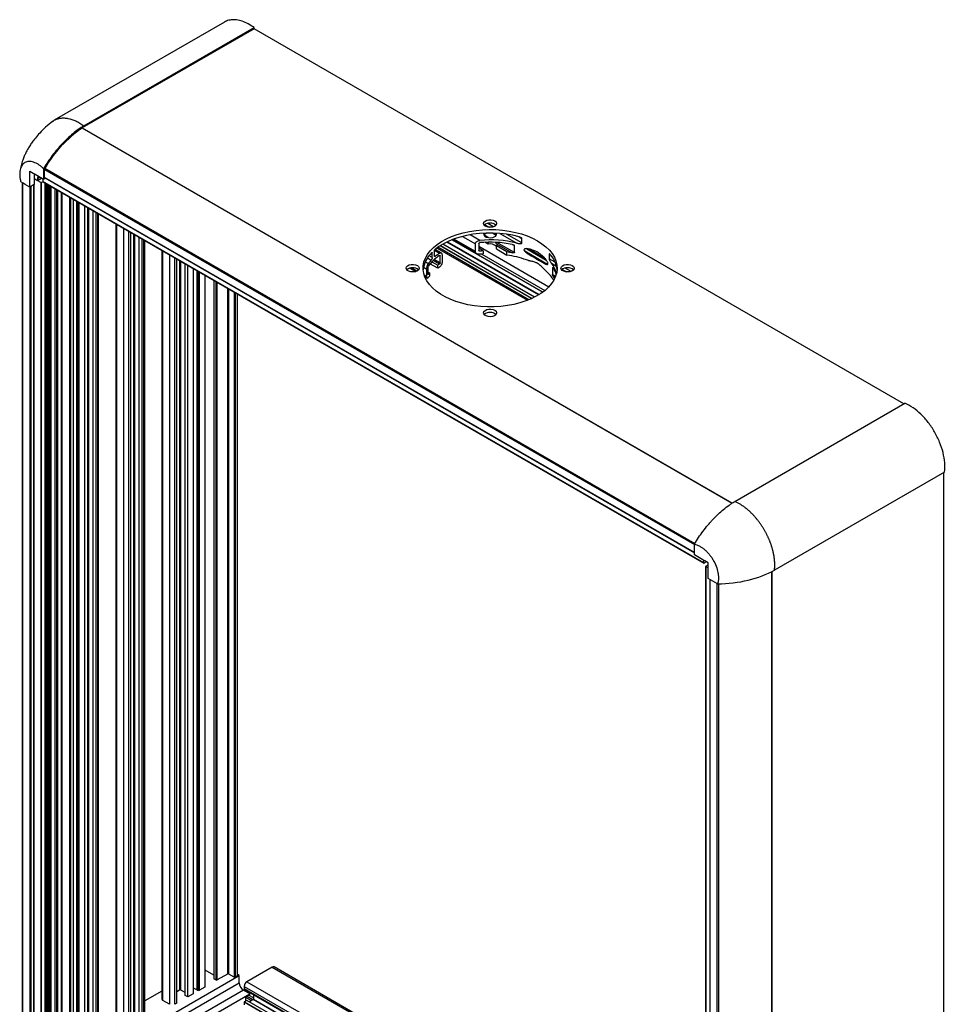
# Model space of a CAD drawing. Header units: millimetres. Extents: x 32 to 2713, y 32 to 2054.
# Tile 10 of 10: x 2195 to 2686, y 1532 to 2054. Entities that reach past the tile are written whole.
import ezdxf

# ---------------------------------------------------------------- set-up
doc = ezdxf.new("R2010")
doc.units = ezdxf.units.MM
doc.header["$LTSCALE"] = 10

msp = doc.modelspace()

# ---------------------------------------------------------------- linework, layer by layer
for p, q in [((2303.808, 2052.715), (2213.68, 2000.685)), ((2319.509, 2049.171), (2228.506, 1996.636)), ((2229.372, 1997.734), (2319.509, 2049.769)), ((2319.509, 2049.171), (2319.509, 2049.769)), ((2663.698, 1850.496), (2319.509, 2049.192)), ((2228.506, 1996.636), (2572.753, 1797.906)), ((2228.506, 1996.597), (2228.506, 1996.636)), ((2572.721, 1797.885), (2228.506, 1996.597)), ((2203.185, 1969.76), (2203.147, 1972.287)), ((2208.548, 1970.41), (2208.484, 1974.615)), ((2208.484, 1974.615), (2552.676, 1775.917)), ((2208.705, 1975.349), (2553.013, 1776.584)), ((2196.699, 1967.691), (2196.699, 1488.689)), ((2197.005, 1488.274), (2197.005, 1967.509)), ((2203.044, 1966.627), (2200.727, 1965.289)), ((2202.67, 1966.411), (2202.67, 1486.901)), ((2203.024, 1486.901), (2203.024, 1966.615)), ((2203.044, 1969.679), (2203.185, 1969.76)), ((2203.044, 1969.679), (2203.044, 1966.627)), ((2206.559, 1967.65), (2203.044, 1969.679)), ((2204.821, 1968.816), (2203.185, 1969.76)), ((2206.262, 1970.474), (2204.809, 1969.635)), ((2204.809, 1969.635), (2204.821, 1968.816)), ((2204.821, 1968.816), (2206.824, 1969.972)), ((2206.559, 1967.65), (2206.559, 1481.808)), ((2207.64, 1969.501), (2206.824, 1969.972)), ((2207.744, 1968.13), (2206.913, 1967.65)), ((2206.913, 1481.808), (2206.913, 1967.65)), ((2207.64, 1969.672), (2207.64, 1968.274)), ((2557.658, 1766.213), (2207.64, 1968.274)), ((2207.692, 1968.16), (2557.71, 1766.099)), ((2207.998, 1969.463), (2208.953, 1970.014)), ((2552.684, 1771.744), (2208.548, 1970.41)), ((2208.652, 1970.188), (2552.685, 1771.582)), ((2208.703, 1967.576), (2208.703, 1482.842)), ((2208.776, 1482.944), (2208.776, 1967.533)), ((2209.41, 1488.956), (2209.41, 1967.168)), ((2209.87, 1966.902), (2209.87, 1499.426)), ((2210.577, 1499.426), (2210.577, 1966.494)), ((2200.743, 1965.298), (2200.743, 1486.19)), ((2201.444, 1486.193), (2201.444, 1965.703)), ((2211.284, 1499.834), (2211.284, 1966.086)), ((2211.991, 1499.834), (2211.991, 1965.678)), ((2214.113, 1496.977), (2214.113, 1964.453)), ((2214.82, 1964.045), (2214.82, 1496.568)), ((2215.527, 1496.568), (2215.527, 1963.637)), ((2217.307, 1962.609), (2217.307, 1497.596)), ((2217.6, 1498.004), (2217.6, 1962.44)), ((2217.843, 1502.809), (2217.843, 1962.299)), ((2221.737, 1960.052), (2221.737, 1500.562)), ((2222.444, 1500.562), (2222.444, 1959.643)), ((2223.64, 1958.953), (2223.64, 1501.252)), ((2223.786, 1501.456), (2223.786, 1958.869)), ((2223.807, 1504.265), (2223.807, 1958.857)), ((2225.459, 1957.903), (2225.459, 1503.311)), ((2225.85, 1503.172), (2225.85, 1957.677)), ((2226.393, 1957.363), (2226.393, 1503.067)), ((2226.905, 1503.137), (2226.905, 1957.068)), ((2229.798, 1504.807), (2229.798, 1955.398)), ((2231.283, 1954.541), (2231.283, 1511.787)), ((2231.99, 1511.787), (2231.99, 1954.133)), ((2234.182, 1508.971), (2234.182, 1952.867)), ((2235.596, 1952.051), (2235.596, 1508.154)), ((2236.586, 1951.479), (2236.586, 1508.726)), ((2237.172, 1509.542), (2237.172, 1951.141)), ((2246.253, 1945.899), (2246.253, 1521.176)), ((2246.839, 1520.359), (2246.839, 1945.56)), ((2446.382, 1944.313), (2443.32, 1946.081)), ((2250.375, 1943.519), (2250.375, 1518.318)), ((2253.203, 1518.318), (2253.203, 1941.887)), ((2254.193, 1518.89), (2254.193, 1941.315)), ((2255.678, 1940.458), (2255.678, 1525.87)), ((2441.692, 1945.388), (2444.08, 1944.009)), ((2442.021, 1940.708), (2442.021, 1940.946)), ((2445.796, 1940.982), (2447.794, 1939.829)), ((2449.68, 1940.776), (2458.577, 1935.64)), ((2461.318, 1935.691), (2453.216, 1940.368)), ((2256.385, 1525.87), (2256.385, 1940.05)), ((2258.577, 1523.054), (2258.577, 1938.784)), ((2259.991, 1937.968), (2259.991, 1522.237)), ((2260.981, 1937.396), (2260.981, 1522.809)), ((2261.567, 1523.625), (2261.567, 1937.058)), ((2468.083, 1907.024), (2419.514, 1935.063)), ((2470.17, 1908.186), (2421.658, 1936.192)), ((2421.967, 1936.34), (2470.445, 1908.354)), ((2424.404, 1937.398), (2472.415, 1909.682)), ((2472.466, 1909.72), (2424.473, 1937.425)), ((2424.556, 1937.458), (2437.411, 1930.038)), ((2436.726, 1931.109), (2425.262, 1937.727)), ((2429.839, 1939.168), (2436.726, 1935.192)), ((2439.106, 1937.084), (2433.936, 1940.068)), ((2436.726, 1931.109), (2436.726, 1935.192)), ((2438.498, 1935.394), (2438.498, 1931.719)), ((2443.637, 1938.545), (2441.197, 1939.954)), ((2443.426, 1935.079), (2441.768, 1936.036)), ((2443.426, 1936.088), (2443.426, 1935.079)), ((2447.892, 1935.277), (2456.255, 1930.449)), ((2457.377, 1930.613), (2448.057, 1935.993)), ((2459.877, 1938.973), (2461.318, 1938.141)), ((2461.318, 1935.691), (2461.318, 1938.141)), ((2270.648, 1931.816), (2270.648, 1535.259)), ((2271.234, 1534.443), (2271.234, 1931.477)), ((2413.591, 1930.587), (2413.85, 1930.438)), ((2413.85, 1927.988), (2413.85, 1930.438)), ((2414.937, 1931.443), (2414.937, 1928.994)), ((2415.022, 1931.802), (2417.688, 1930.263)), ((2418.638, 1930.39), (2415.411, 1932.253)), ((2416.377, 1933.012), (2464.317, 1905.338)), ((2465.01, 1905.614), (2416.894, 1933.39)), ((2466.388, 1906.207), (2417.999, 1934.141)), ((2418.267, 1934.313), (2466.703, 1906.351)), ((2438.498, 1933.984), (2475.663, 1912.528)), ((2440.861, 1931.498), (2438.498, 1932.862)), ((2439.106, 1931.368), (2438.498, 1931.719)), ((2440.861, 1931.498), (2440.861, 1929.865)), ((2453.408, 1930.95), (2447.828, 1934.17)), ((2447.828, 1932.537), (2447.828, 1934.17)), ((2447.828, 1932.537), (2453.408, 1929.316)), ((2453.408, 1929.316), (2453.408, 1930.95)), ((2456.274, 1934.934), (2457.377, 1934.296)), ((2457.377, 1930.613), (2457.377, 1934.296)), ((2474.912, 1924.361), (2462.831, 1931.336)), ((2463.909, 1930.434), (2474.099, 1924.552)), ((2463.926, 1932.611), (2474.232, 1926.662)), ((2473.406, 1927.603), (2464.851, 1932.542)), ((2274.77, 1929.436), (2274.77, 1532.401)), ((2277.598, 1532.401), (2277.598, 1927.804)), ((2278.588, 1532.973), (2278.588, 1927.232)), ((2280.073, 1926.375), (2280.073, 1539.953)), ((2280.776, 1539.956), (2280.776, 1925.969)), ((2282.972, 1537.137), (2282.972, 1924.701)), ((2411.733, 1924.72), (2410.131, 1925.645)), ((2411.33, 1927.81), (2413.339, 1926.65)), ((2413.85, 1927.988), (2412.162, 1928.963)), ((2416.788, 1922.291), (2412.661, 1924.673)), ((2413.642, 1925.74), (2416.788, 1923.924)), ((2417.688, 1924.547), (2414.382, 1926.456)), ((2418.019, 1925.172), (2414.936, 1926.952)), ((2415.512, 1928.662), (2414.937, 1928.994)), ((2417.688, 1929.038), (2418.019, 1928.847)), ((2418.019, 1925.172), (2418.019, 1928.847)), ((2419.042, 1929.481), (2419.042, 1925.398)), ((2440.065, 1929.813), (2473.492, 1910.516)), ((2465.083, 1929.66), (2466.927, 1928.595)), ((2467.222, 1928.428), (2466.73, 1928.712)), ((2471.765, 1925.801), (2472.011, 1925.661)), ((2473.554, 1924.773), (2471.767, 1925.804)), ((2472.011, 1925.661), (2473.538, 1924.779)), ((2475.757, 1929.805), (2475.757, 1927.356)), ((2475.757, 1929.805), (2476.49, 1929.382)), ((2478.908, 1925.537), (2475.757, 1927.356)), ((2477.083, 1924.957), (2479.615, 1923.496)), ((2284.386, 1536.32), (2284.386, 1923.885)), ((2287.279, 1922.215), (2287.279, 1537.99)), ((2287.426, 1538.194), (2287.426, 1922.13)), ((2287.446, 1541.003), (2287.446, 1922.118)), ((2289.099, 1921.165), (2289.099, 1540.05)), ((2289.489, 1539.91), (2289.489, 1920.939)), ((2290.033, 1920.625), (2290.033, 1539.806)), ((2290.545, 1539.875), (2290.545, 1920.33)), ((2401.978, 1922.326), (2405.073, 1920.54)), ((2405.774, 1920.812), (2402.864, 1922.491)), ((2409.238, 1922.894), (2410.952, 1921.905)), ((2410.952, 1917.822), (2410.952, 1921.905)), ((2411.528, 1922.797), (2411.528, 1919.122)), ((2412.341, 1919.796), (2411.528, 1920.265)), ((2412.341, 1919.796), (2412.341, 1918.163)), ((2416.788, 1922.291), (2416.788, 1923.924)), ((2477.576, 1922.636), (2477.576, 1918.952)), ((2477.576, 1922.636), (2477.985, 1922.4)), ((2482.704, 1921.712), (2485.093, 1920.333)), ((2487.394, 1920.638), (2484.332, 1922.405)), ((2293.437, 1918.66), (2293.437, 1541.545)), ((2293.584, 1541.749), (2293.584, 1918.575)), ((2298.175, 1915.925), (2298.175, 1545.913)), ((2299.236, 1915.313), (2299.236, 1545.301)), ((2299.943, 1545.301), (2299.943, 1914.904)), ((2410.952, 1917.822), (2409.589, 1918.609)), ((2409.895, 1917.756), (2411.166, 1917.022)), ((2411.733, 1919.004), (2411.528, 1919.122)), ((2479.197, 1918.017), (2477.576, 1918.952)), ((2477.992, 1917.901), (2478.931, 1917.358)), ((2305.402, 1911.753), (2305.402, 1548.453)), ((2306.109, 1548.453), (2306.109, 1911.344)), ((2308.938, 1909.712), (2308.938, 1546.82)), ((2309.645, 1546.82), (2309.645, 1909.303)), ((2310.706, 1547.432), (2310.706, 1908.691)), ((2574.06, 1798.75), (2664.198, 1850.785)), ((2685.195, 1814.371), (2595.098, 1762.314)), ((2684.756, 1334.888), (2684.756, 1814.117)), ((2557.658, 1766.213), (2557.658, 1767.632)), ((2559.07, 1766.824), (2557.835, 1766.111)), ((2558.666, 1764.443), (2558.666, 1278.601)), ((2558.739, 1764.545), (2559.972, 1765.256)), ((2558.739, 1278.499), (2558.739, 1764.34)), ((2559.964, 1763.633), (2558.739, 1764.34)), ((2593.7, 1282.383), (2593.7, 1761.595)), ((2593.734, 1761.612), (2593.734, 1282.363)), ((2560.902, 1757.382), (2560.902, 1278.394)), ((2561.042, 1278.193), (2561.042, 1757.304)), ((2564.652, 1755.287), (2564.652, 1276.035)), ((2565.398, 1755.165), (2565.398, 1275.859)), ((2298.175, 1547.872), (2293.584, 1550.523)), ((2329.1, 1552.12), (2315.665, 1544.364)), ((2329.1, 1552.12), (2558.666, 1419.595)), ((2558.666, 1420.271), (2330.1, 1552.219)), ((2208.776, 1488.31), (2311.644, 1547.694)), ((2299.236, 1545.301), (2298.175, 1545.913)), ((2305.402, 1548.453), (2299.943, 1545.301)), ((2308.938, 1546.82), (2306.109, 1548.453)), ((2310.706, 1547.432), (2309.645, 1546.82)), ((2311.644, 1547.694), (2310.706, 1548.236)), ((2311.644, 1543.815), (2311.644, 1547.694)), ((2315.665, 1544.364), (2558.666, 1404.083)), ((2208.776, 1484.431), (2311.644, 1543.815)), ((2313.91, 1539.89), (2211.064, 1480.519)), ((2270.648, 1539.411), (2261.567, 1534.168)), ((2280.073, 1539.953), (2278.588, 1539.096)), ((2282.972, 1538.688), (2280.776, 1539.956)), ((2287.426, 1541.016), (2287.446, 1541.003)), ((2289.099, 1540.05), (2287.446, 1541.003)), ((2290.033, 1539.806), (2289.489, 1539.91)), ((2293.437, 1541.545), (2290.545, 1539.875)), ((2317.269, 1537.951), (2313.91, 1539.89)), ((2314.25, 1541.915), (2314.25, 1540.527)), ((2314.25, 1541.915), (2558.666, 1400.817)), ((2558.666, 1399.429), (2314.25, 1540.527)), ((2314.292, 1540.435), (2558.666, 1399.361)), ((2214.423, 1478.58), (2317.269, 1537.951)), ((2274.77, 1532.401), (2271.234, 1534.443)), ((2284.386, 1536.32), (2282.972, 1537.137)), ((2287.279, 1537.99), (2284.386, 1536.32)), ((2314.25, 1533.505), (2314.25, 1532.117)), ((2558.666, 1392.407), (2314.25, 1533.505)), ((2315.665, 1534.484), (2314.392, 1533.75)), ((2314.392, 1533.75), (2558.666, 1392.733)), ((2315.159, 1534.192), (2315.159, 1536.07)), ((2315.159, 1536.07), (2318.129, 1534.355)), ((2315.512, 1536.682), (2316.573, 1537.295)), ((2318.836, 1534.764), (2315.512, 1536.682)), ((2558.666, 1394.203), (2315.665, 1534.484)), ((2319.2, 1535.778), (2316.573, 1537.295)), ((2319.059, 1534.892), (2317.008, 1533.709)), ((2317.269, 1536.893), (2317.269, 1537.951)), ((2558.666, 1396.57), (2319.059, 1534.892)), ((2319.2, 1537.602), (2319.2, 1535.137)), ((2319.2, 1535.137), (2558.666, 1396.897)), ((2278.588, 1532.973), (2277.598, 1532.401))]:
    msp.add_line(p, q)
at = {"flags": 128}
for points in [[(2446.971, 1947.444), (2447.64, 1946.903), (2447.969, 1946.265), (2447.921, 1945.601), (2447.502, 1944.981), (2446.758, 1944.474), (2445.768, 1944.133), (2444.64, 1943.997), (2443.497, 1944.079), (2442.462, 1944.371), (2441.647, 1944.841), (2441.141, 1945.439), (2440.999, 1946.099), (2441.235, 1946.75), (2441.825, 1947.321), (2442.704, 1947.751), (2443.777, 1947.993), (2444.929, 1948.02), (2446.033, 1947.831), (2446.971, 1947.444)], [(2469.598, 1936.831), (2471.973, 1935.316), (2474.074, 1933.672), (2475.882, 1931.916), (2477.377, 1930.064), (2478.546, 1928.136), (2479.377, 1926.15), (2479.861, 1924.126), (2479.993, 1922.084), (2479.772, 1920.045), (2479.201, 1918.029), (2478.285, 1916.055), (2477.034, 1914.144), (2475.458, 1912.315), (2473.576, 1910.585), (2471.404, 1908.972), (2468.964, 1907.492), (2466.282, 1906.159), (2463.383, 1904.987), (2460.296, 1903.988), (2457.052, 1903.171), (2453.684, 1902.544), (2450.224, 1902.114), (2446.707, 1901.886), (2443.168, 1901.86), (2439.643, 1902.038), (2436.165, 1902.418), (2432.771, 1902.996), (2429.493, 1903.766), (2426.364, 1904.721), (2423.415, 1905.85), (2420.676, 1907.144), (2418.173, 1908.589), (2415.932, 1910.17), (2413.975, 1911.872), (2412.322, 1913.679), (2410.988, 1915.571), (2409.987, 1917.531), (2409.329, 1919.538), (2409.021, 1921.573), (2409.065, 1923.616), (2409.461, 1925.646), (2410.205, 1927.644), (2411.291, 1929.588), (2412.706, 1931.461), (2414.437, 1933.243), (2416.467, 1934.916), (2418.775, 1936.465), (2421.34, 1937.873), (2424.134, 1939.127), (2427.13, 1940.214), (2430.3, 1941.123), (2433.61, 1941.846), (2437.028, 1942.375), (2440.521, 1942.704), (2444.053, 1942.832), (2447.59, 1942.755), (2451.096, 1942.476), (2454.536, 1941.997), (2457.876, 1941.322), (2461.084, 1940.458), (2464.126, 1939.415), (2466.974, 1938.202), (2469.598, 1936.831)], [(2459.877, 1938.972), (2456.564, 1939.775), (2453.128, 1940.381), (2449.602, 1940.783), (2446.025, 1940.977), (2442.432, 1940.961), (2438.86, 1940.736), (2435.345, 1940.304), (2431.925, 1939.668), (2428.633, 1938.836), (2425.504, 1937.817), (2422.569, 1936.62), (2419.859, 1935.258), (2417.402, 1933.744), (2415.222, 1932.095)], [(2441.064, 1940.9), (2441.009, 1940.68), (2441.115, 1939.981), (2441.629, 1939.345), (2442.488, 1938.849), (2443.59, 1938.552), (2444.801, 1938.491), (2445.975, 1938.673), (2446.971, 1939.075)], [(2441.16, 1939.891), (2441.324, 1940.133), (2442.021, 1940.708)], [(2442.021, 1940.708), (2442.359, 1940.879), (2442.569, 1940.966)], [(2405.958, 1923.768), (2406.628, 1923.227), (2406.957, 1922.59), (2406.909, 1921.925), (2406.49, 1921.305), (2405.746, 1920.798), (2404.756, 1920.457), (2403.628, 1920.321), (2402.485, 1920.403), (2401.45, 1920.695), (2400.635, 1921.166), (2400.129, 1921.763), (2399.987, 1922.423), (2400.223, 1923.074), (2400.813, 1923.645), (2401.692, 1924.075), (2402.765, 1924.317), (2403.916, 1924.345), (2405.021, 1924.155), (2405.958, 1923.768)], [(2487.983, 1923.768), (2488.652, 1923.227), (2488.981, 1922.59), (2488.933, 1921.925), (2488.515, 1921.305), (2487.77, 1920.798), (2486.78, 1920.457), (2485.653, 1920.321), (2484.509, 1920.403), (2483.474, 1920.695), (2482.659, 1921.166), (2482.153, 1921.763), (2482.011, 1922.423), (2482.247, 1923.074), (2482.837, 1923.645), (2483.716, 1924.075), (2484.79, 1924.317), (2485.941, 1924.345), (2487.045, 1924.155), (2487.983, 1923.768)], [(2446.971, 1900.092), (2447.64, 1899.551), (2447.969, 1898.914), (2447.921, 1898.249), (2447.502, 1897.63), (2446.758, 1897.122), (2445.768, 1896.781), (2444.64, 1896.645), (2443.497, 1896.727), (2442.462, 1897.019), (2441.647, 1897.49), (2441.141, 1898.087), (2440.999, 1898.747), (2441.235, 1899.398), (2441.825, 1899.97), (2442.704, 1900.399), (2443.777, 1900.641), (2444.929, 1900.669), (2446.033, 1900.479), (2446.971, 1900.092)]]:
    msp.add_lwpolyline(points, dxfattribs=at)
for centre, radius, start, end in [((2264.6, 1943.11), 64.526, 124.01248, 150.02478), ((2209.927, 1974.582), 1.443, 147.88067, 178.68198), ((2206.736, 1967.991), 0.384, 242.60967, 297.39033), ((2207.759, 1968.259), 0.12, 172.74417, 235.94365), ((2208.795, 1970.39), 0.248, 175.39227, 234.64153), ((2444.496, 1941.559), 4.715, 48.61317, 131.38683), ((2446.415, 1940.53), 1.558, 290.91329, 13.73956), ((2444.495, 1877.742), 59.586, 76.33018, 95.18946), ((2444.487, 1875.837), 60.263, 78.73925, 95.12312), ((2444.607, 1930.989), 4.257, 40.83441, 106.10825), ((2446.773, 1934.786), 1.221, 329.73757, 23.69816), ((2423.68, 1919.851), 14.733, 133.21846, 173.88198), ((2432.981, 1907.201), 27.672, 123.54836, 129.14464), ((2444.447, 1871.109), 60.496, 93.39885, 95.06565), ((2444.447, 1869.476), 60.496, 93.39885, 95.06565), ((2445.079, 1875.241), 56.328, 78.55587, 81.49677), ((2430.106, 1909.728), 22.958, 122.74404, 143.15505), ((2427.171, 1913.515), 19.075, 136.47961, 144.02739), ((2445.969, 1878.223), 51.632, 69.91781, 81.71669), ((2465.815, 1919.992), 14.218, 5.88069, 41.3365), ((2465.559, 1916.092), 14.54, 13.89684, 37.56974), ((2403.484, 1917.883), 4.715, 48.61317, 131.38683), ((2426.394, 1908.4), 18.094, 140.96, 144.12187), ((2433.777, 1900.342), 29.064, 123.61183, 125.7706), ((2433.777, 1898.709), 29.064, 123.61183, 125.7706), ((2461.735, 1906.212), 19.111, 30.49247, 48.6773), ((2465.989, 1915.004), 14.094, 16.30856, 31.61159), ((2485.508, 1917.883), 4.715, 48.61317, 131.38683), ((2426.394, 1906.767), 18.094, 140.96, 144.12187), ((2464.99, 1909.982), 15.224, 26.29586, 31.34361), ((2444.496, 1894.208), 4.715, 48.61317, 131.38683), ((2557.766, 1766.196), 0.109, 170.78596, 309.20329), ((2558.778, 1764.443), 0.109, 110.78342, 249.21658), ((2329.686, 1551.303), 1.006, 65.69288, 125.61758), ((2299.589, 1545.983), 0.769, 242.60967, 297.39033), ((2305.756, 1547.77), 0.769, 62.60967, 117.39033), ((2309.291, 1547.502), 0.769, 242.60967, 297.39033), ((2317.321, 1541.775), 3.074, 122.60548, 177.39452), ((2280.427, 1539.27), 0.77, 63.01872, 117.35923), ((2289.713, 1541.155), 1.264, 240.91863, 259.81025), ((2290.19, 1540.563), 0.774, 258.27358, 297.24725), ((2293.334, 1541.774), 0.251, 294.37466, 354.3052), ((2316.36, 1543.921), 4.717, 181.28799, 238.71201), ((2314.346, 1540.515), 0.0959, 172.74417, 235.94365), ((2271.649, 1535.359), 1.006, 185.6948, 245.62534), ((2287.176, 1538.219), 0.25, 294.2353, 354.44456), ((2314.557, 1533.491), 0.307, 122.60548, 177.39452), ((2315.926, 1536.035), 0.768, 122.60548, 177.39452), ((2318.893, 1535.151), 0.307, 302.60548, 357.39452)]:
    msp.add_arc(centre, radius, start, end)
for centre, major_axis, ratio, start_param, end_param in [((2206.999, 1968.454), (-1.591, 2.663), 0.56722, 6.2747566, 7.094067), ((2444.496, 1852.321), (22.947, 73.414), 0.3689594, 6.2777305, 6.3435011), ((2444.496, 1852.321), (22.947, 73.414), 0.3689594, 6.0577648, 6.1235354)]:
    msp.add_ellipse(centre, major_axis=major_axis, ratio=ratio, start_param=start_param, end_param=end_param)
for points, knots in [([(2319.509, 2049.769), (2318.477, 2050.467), (2316.382, 2051.884), (2313.254, 2053.227), (2310.203, 2053.971), (2307.396, 2053.974), (2305.237, 2053.528), (2304.193, 2052.85), (2303.856, 2052.632)], [0, 0, 0, 0, 0.1808491, 0.3669345, 0.5477727, 0.7338962, 0.9142236, 1, 1, 1, 1]), ([(2212.927, 2000.198), (2211.596, 1999.148), (2209.136, 1997.207), (2206.082, 1994.161), (2203.763, 1991.489), (2202.045, 1989.216), (2200.888, 1987.495), (2200.102, 1986.219), (2199.571, 1985.303), (2199.056, 1984.362), (2198.455, 1983.19), (2197.7, 1981.562), (2196.841, 1979.381), (2195.979, 1976.639), (2195.635, 1974.631), (2195.448, 1973.537)], [0, 0, 0, 0, 0.1518633, 0.2807119, 0.3867767, 0.4705298, 0.5380437, 0.5744041, 0.6063389, 0.6340621, 0.6713254, 0.7267402, 0.8000635, 0.8911128, 1, 1, 1, 1]), ([(2229.372, 1997.734), (2227.378, 1996.528), (2225.42, 1995.129), (2222.535, 1992.754), (2221.582, 1991.915), (2220.166, 1990.587), (2219.696, 1990.133), (2218.761, 1989.199), (2218.296, 1988.721), (2216.009, 1986.295), (2214.272, 1984.224), (2211.805, 1980.925), (2211.006, 1979.794), (2209.842, 1978.047), (2209.46, 1977.456), (2208.712, 1976.263), (2208.346, 1975.662), (2207.987, 1975.054)], [0, 0, 0, 0, 0.25, 0.25, 0.375, 0.375, 0.4375, 0.4375, 0.5, 0.5, 0.75, 0.75, 0.875, 0.875, 0.9375, 0.9375, 1, 1, 1, 1]), ([(2212.784, 2000.039), (2213.076, 2000.265), (2213.839, 2000.853), (2215.275, 2001.457), (2217.033, 2001.879), (2218.919, 2001.966), (2221.555, 2001.672), (2224.362, 2000.736), (2227.221, 1999.231), (2228.652, 1998.235), (2229.372, 1997.734)], [0, 0, 0, 0, 0.0727253, 0.1897833, 0.3061558, 0.4214833, 0.5365613, 0.7666345, 0.8827433, 1, 1, 1, 1]), ([(2207.987, 1975.054), (2207.562, 1975.457), (2207.137, 1975.858), (2206.272, 1976.572), (2205.834, 1976.889), (2204.949, 1977.465), (2204.499, 1977.724), (2203.613, 1978.157), (2203.177, 1978.334), (2202.317, 1978.613), (2201.894, 1978.714), (2201.268, 1978.806), (2201.061, 1978.827), (2200.657, 1978.847), (2200.459, 1978.847), (2199.878, 1978.817), (2199.507, 1978.756), (2198.797, 1978.557), (2198.457, 1978.416), (2197.513, 1977.88), (2196.981, 1977.377), (2196.113, 1976.073), (2195.799, 1975.303), (2195.551, 1974.196), (2195.509, 1973.967), (2195.441, 1973.497), (2195.415, 1973.257), (2195.36, 1972.524), (2195.354, 1972.018), (2195.392, 1971.231), (2195.412, 1970.964), (2195.469, 1970.42), (2195.504, 1970.144), (2195.592, 1969.587), (2195.643, 1969.306), (2195.765, 1968.739), (2195.834, 1968.452), (2195.903, 1968.166)], [0, 0, 0, 0, 0.0625, 0.0625, 0.125, 0.125, 0.1875, 0.1875, 0.25, 0.25, 0.3125, 0.3125, 0.34375, 0.34375, 0.375, 0.375, 0.4375, 0.4375, 0.5, 0.5, 0.625, 0.625, 0.75, 0.75, 0.78125, 0.78125, 0.8125, 0.8125, 0.875, 0.875, 0.90625, 0.90625, 0.9375, 0.9375, 0.96875, 0.96875, 1, 1, 1, 1]), ([(2200.727, 1965.289), (2200.733, 1966.685), (2200.739, 1968.083), (2200.754, 1970.878), (2200.763, 1972.276), (2200.767, 1973.672)], [0, 0, 0, 0, 0.5, 0.5, 1, 1, 1, 1]), ([(2200.767, 1973.672), (2201.973, 1972.971), (2203.178, 1972.269), (2204.383, 1971.568), (2205.588, 1970.866), (2206.793, 1970.165), (2207.998, 1969.463)], [0, 0, 0, 0, 0.005134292, 0.005134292, 0.005134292, 0.010268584, 0.010268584, 0.010268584, 0.010268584]), ([(2447.892, 1939.768), (2447.822, 1939.874), (2447.66, 1940.118), (2447.31, 1940.285), (2447.04, 1940.253), (2446.893, 1940.371), (2446.653, 1940.618), (2446.371, 1940.79), (2446.154, 1940.922)], [0, 0, 0, 0, 0.2323848, 0.5360562, 0.6456346, 0.6652966, 0.741473, 1, 1, 1, 1]), ([(2436.726, 1935.192), (2436.726, 1935.312), (2436.745, 1935.431), (2436.816, 1935.669), (2436.87, 1935.788), (2437.006, 1936.013), (2437.089, 1936.121), (2437.278, 1936.322), (2437.382, 1936.414), (2437.725, 1936.668), (2437.985, 1936.802), (2438.533, 1936.998), (2438.817, 1937.058), (2439.106, 1937.084)], [0, 0, 0, 0, 0.125, 0.125, 0.25, 0.25, 0.375, 0.375, 0.5, 0.5, 0.75, 0.75, 1, 1, 1, 1]), ([(2438.498, 1935.394), (2438.498, 1935.454), (2438.518, 1935.515), (2438.589, 1935.626), (2438.639, 1935.676), (2438.815, 1935.799), (2438.96, 1935.846), (2439.106, 1935.859)], [0, 0, 0, 0, 0.25, 0.25, 0.5, 0.5, 1, 1, 1, 1]), ([(2447.892, 1935.277), (2447.828, 1935.424), (2447.739, 1935.633), (2447.56, 1935.873), (2447.508, 1935.943)], [0, 0, 0, 0, 0.7068043, 1, 1, 1, 1]), ([(2458.577, 1935.64), (2458.835, 1935.576), (2459.09, 1935.523), (2459.594, 1935.439), (2459.842, 1935.407), (2460.333, 1935.37), (2460.577, 1935.364), (2460.919, 1935.403), (2461.03, 1935.424), (2461.177, 1935.486), (2461.223, 1935.512), (2461.293, 1935.585), (2461.318, 1935.633), (2461.318, 1935.691)], [0, 0, 0, 0, 0.25, 0.25, 0.5, 0.5, 0.75, 0.75, 0.875, 0.875, 0.9375, 0.9375, 1, 1, 1, 1]), ([(2461.318, 1938.141), (2461.318, 1938.172), (2461.304, 1938.205), (2461.265, 1938.267), (2461.24, 1938.295), (2461.161, 1938.374), (2461.102, 1938.42), (2460.921, 1938.545), (2460.792, 1938.615), (2460.407, 1938.802), (2460.145, 1938.898), (2459.877, 1938.972)], [0, 0, 0, 0, 0.0625, 0.0625, 0.125, 0.125, 0.25, 0.25, 0.5, 0.5, 1, 1, 1, 1]), ([(2413.591, 1930.587), (2413.658, 1930.655), (2413.723, 1930.679), (2413.82, 1930.626), (2413.85, 1930.548), (2413.85, 1930.438)], [0, 0, 0, 0, 0.5, 0.5, 1, 1, 1, 1]), ([(2414.937, 1931.443), (2414.937, 1931.552), (2414.968, 1931.686), (2415.073, 1931.926), (2415.146, 1932.032), (2415.222, 1932.095)], [0, 0, 0, 0, 0.5, 0.5, 1, 1, 1, 1]), ([(2417.688, 1930.263), (2417.775, 1930.32), (2417.86, 1930.366), (2418.03, 1930.435), (2418.115, 1930.458), (2418.278, 1930.48), (2418.355, 1930.479), (2418.503, 1930.453), (2418.573, 1930.428), (2418.763, 1930.318), (2418.867, 1930.199), (2419.005, 1929.889), (2419.042, 1929.696), (2419.042, 1929.481)], [0, 0, 0, 0, 0.125, 0.125, 0.25, 0.25, 0.375, 0.375, 0.5, 0.5, 0.75, 0.75, 1, 1, 1, 1]), ([(2439.106, 1929.735), (2438.817, 1929.71), (2438.535, 1929.715), (2438.125, 1929.777), (2437.99, 1929.806), (2437.735, 1929.884), (2437.614, 1929.931), (2437.385, 1930.047), (2437.279, 1930.116), (2437.091, 1930.27), (2437.007, 1930.357), (2436.871, 1930.549), (2436.818, 1930.651), (2436.746, 1930.871), (2436.726, 1930.989), (2436.726, 1931.109)], [0, 0, 0, 0, 0.25, 0.25, 0.375, 0.375, 0.5, 0.5, 0.625, 0.625, 0.75, 0.75, 0.875, 0.875, 1, 1, 1, 1]), ([(2439.106, 1931.368), (2438.96, 1931.355), (2438.816, 1931.376), (2438.64, 1931.465), (2438.589, 1931.505), (2438.518, 1931.602), (2438.498, 1931.659), (2438.498, 1931.719)], [0, 0, 0, 0, 0.5, 0.5, 0.75, 0.75, 1, 1, 1, 1]), ([(2456.255, 1934.94), (2456.473, 1934.896), (2456.686, 1934.829), (2456.997, 1934.683), (2457.1, 1934.626), (2457.236, 1934.522), (2457.278, 1934.484), (2457.349, 1934.395), (2457.376, 1934.345), (2457.377, 1934.296)], [0, 0, 0, 0, 0.5, 0.5, 0.75, 0.75, 0.875, 0.875, 1, 1, 1, 1]), ([(2457.377, 1930.613), (2457.376, 1930.565), (2457.35, 1930.527), (2457.279, 1930.47), (2457.236, 1930.451), (2457.098, 1930.406), (2456.998, 1930.394), (2456.686, 1930.382), (2456.473, 1930.405), (2456.255, 1930.449)], [0, 0, 0, 0, 0.125, 0.125, 0.25, 0.25, 0.5, 0.5, 1, 1, 1, 1]), ([(2466.927, 1931.939), (2466.531, 1932.091), (2466.13, 1932.227), (2465.318, 1932.458), (2464.905, 1932.554), (2464.29, 1932.646), (2464.086, 1932.668), (2463.681, 1932.686), (2463.48, 1932.684), (2463.186, 1932.648), (2463.09, 1932.631), (2462.907, 1932.581), (2462.818, 1932.548), (2462.657, 1932.458), (2462.584, 1932.401), (2462.478, 1932.253), (2462.446, 1932.159), (2462.45, 1931.945), (2462.487, 1931.829), (2462.599, 1931.609), (2462.674, 1931.503), (2462.917, 1931.207), (2463.109, 1931.03), (2463.496, 1930.706), (2463.696, 1930.557), (2464.101, 1930.272), (2464.306, 1930.136), (2464.92, 1929.745), (2465.327, 1929.504), (2466.134, 1929.039), (2466.533, 1928.816), (2466.927, 1928.595)], [0, 0, 0, 0, 0.125, 0.125, 0.25, 0.25, 0.3125, 0.3125, 0.375, 0.375, 0.40625, 0.40625, 0.4375, 0.4375, 0.46875, 0.46875, 0.5, 0.5, 0.53125, 0.53125, 0.5625, 0.5625, 0.625, 0.625, 0.6875, 0.6875, 0.75, 0.75, 0.875, 0.875, 1, 1, 1, 1]), ([(2472.011, 1929.005), (2471.63, 1929.314), (2471.239, 1929.628), (2470.636, 1930.094), (2470.433, 1930.249), (2470.123, 1930.479), (2470.019, 1930.556), (2469.862, 1930.67), (2469.81, 1930.708), (2469.704, 1930.783), (2469.652, 1930.822), (2469.544, 1930.884), (2469.491, 1930.906), (2469.384, 1930.954), (2469.331, 1930.977), (2469.17, 1931.046), (2469.062, 1931.092), (2468.736, 1931.228), (2468.517, 1931.317), (2467.849, 1931.585), (2467.394, 1931.76), (2466.927, 1931.939)], [0, 0, 0, 0, 0.25, 0.25, 0.375, 0.375, 0.4375, 0.4375, 0.46875, 0.46875, 0.5, 0.5, 0.53125, 0.53125, 0.5625, 0.5625, 0.625, 0.625, 0.75, 0.75, 1, 1, 1, 1]), ([(2476.49, 1929.382), (2476.362, 1929.536), (2476.231, 1929.667), (2476.034, 1929.816), (2475.967, 1929.859), (2475.872, 1929.893), (2475.84, 1929.9), (2475.798, 1929.89), (2475.785, 1929.884), (2475.764, 1929.858), (2475.757, 1929.836), (2475.757, 1929.805)], [0, 0, 0, 0, 0.5, 0.5, 0.75, 0.75, 0.875, 0.875, 0.9375, 0.9375, 1, 1, 1, 1]), ([(2410.952, 1921.905), (2410.952, 1922.018), (2410.958, 1922.137), (2410.978, 1922.388), (2410.993, 1922.521), (2411.052, 1922.92), (2411.11, 1923.194), (2411.217, 1923.582), (2411.256, 1923.709), (2411.34, 1923.95), (2411.384, 1924.064), (2411.478, 1924.279), (2411.528, 1924.38), (2411.628, 1924.563), (2411.68, 1924.646), (2411.733, 1924.72)], [0, 0, 0, 0, 0.125, 0.125, 0.25, 0.25, 0.5, 0.5, 0.625, 0.625, 0.75, 0.75, 0.875, 0.875, 1, 1, 1, 1]), ([(2413.85, 1927.988), (2413.85, 1927.879), (2413.835, 1927.757), (2413.782, 1927.504), (2413.742, 1927.373), (2413.646, 1927.128), (2413.589, 1927.01), (2413.468, 1926.807), (2413.403, 1926.719), (2413.339, 1926.65)], [0, 0, 0, 0, 0.25, 0.25, 0.5, 0.5, 0.75, 0.75, 1, 1, 1, 1]), ([(2415.512, 1928.662), (2415.435, 1928.599), (2415.36, 1928.558), (2415.221, 1928.522), (2415.158, 1928.529), (2414.999, 1928.618), (2414.937, 1928.776), (2414.937, 1928.994)], [0, 0, 0, 0, 0.25, 0.25, 0.5, 0.5, 1, 1, 1, 1]), ([(2417.688, 1929.038), (2417.775, 1929.096), (2417.86, 1929.108), (2417.983, 1929.037), (2418.019, 1928.955), (2418.019, 1928.847)], [0, 0, 0, 0, 0.5, 0.5, 1, 1, 1, 1]), ([(2419.042, 1925.398), (2419.042, 1925.29), (2419.033, 1925.179), (2418.998, 1924.949), (2418.971, 1924.829), (2418.902, 1924.59), (2418.859, 1924.47), (2418.759, 1924.232), (2418.701, 1924.113), (2418.511, 1923.77), (2418.359, 1923.554), (2418.036, 1923.186), (2417.861, 1923.029), (2417.688, 1922.914)], [0, 0, 0, 0, 0.125, 0.125, 0.25, 0.25, 0.375, 0.375, 0.5, 0.5, 0.75, 0.75, 1, 1, 1, 1]), ([(2418.019, 1925.172), (2418.019, 1925.064), (2417.983, 1924.935), (2417.86, 1924.705), (2417.775, 1924.605), (2417.688, 1924.547)], [0, 0, 0, 0, 0.5, 0.5, 1, 1, 1, 1]), ([(2465.768, 1926.112), (2465.604, 1926.135), (2465.437, 1926.174), (2465.097, 1926.261), (2464.925, 1926.31), (2464.406, 1926.466), (2464.055, 1926.583), (2463.698, 1926.716)], [0, 0, 0, 0, 0.25, 0.25, 0.5, 0.5, 1, 1, 1, 1]), ([(2467.22, 1928.425), (2467.377, 1928.334), (2468.044, 1927.949), (2468.833, 1927.432), (2470.05, 1926.56), (2470.823, 1926.341), (2471.41, 1926.002), (2471.46, 1925.974)], [0, 0, 0, 0, 0.10289031, 0.43568581, 0.54025755, 0.96102347, 1, 1, 1, 1]), ([(2471.457, 1923.455), (2471.16, 1923.713), (2470.857, 1923.969), (2470.392, 1924.35), (2470.236, 1924.477), (2469.999, 1924.665), (2469.92, 1924.728), (2469.8, 1924.821), (2469.76, 1924.852), (2469.68, 1924.913), (2469.639, 1924.943), (2469.557, 1924.991), (2469.516, 1925.007), (2469.435, 1925.039), (2469.394, 1925.055), (2469.272, 1925.101), (2469.191, 1925.132), (2468.944, 1925.222), (2468.779, 1925.282), (2468.277, 1925.458), (2467.937, 1925.573), (2467.59, 1925.688)], [0, 0, 0, 0, 0.25, 0.25, 0.375, 0.375, 0.4375, 0.4375, 0.46875, 0.46875, 0.5, 0.5, 0.53125, 0.53125, 0.5625, 0.5625, 0.625, 0.625, 0.75, 0.75, 1, 1, 1, 1]), ([(2472.011, 1925.661), (2472.333, 1925.467), (2472.647, 1925.28), (2473.253, 1924.929), (2473.547, 1924.765), (2473.966, 1924.561), (2474.102, 1924.499), (2474.366, 1924.399), (2474.494, 1924.36), (2474.678, 1924.332), (2474.737, 1924.328), (2474.849, 1924.337), (2474.902, 1924.349), (2474.999, 1924.401), (2475.042, 1924.441), (2475.105, 1924.565), (2475.123, 1924.651), (2475.121, 1924.866), (2475.099, 1924.991), (2475.033, 1925.237), (2474.989, 1925.36), (2474.843, 1925.713), (2474.726, 1925.933), (2474.484, 1926.341), (2474.357, 1926.532), (2474.092, 1926.898), (2473.955, 1927.074), (2473.536, 1927.577), (2473.245, 1927.885), (2472.643, 1928.468), (2472.332, 1928.742), (2472.011, 1929.005)], [0, 0, 0, 0, 0.125, 0.125, 0.25, 0.25, 0.3125, 0.3125, 0.375, 0.375, 0.40625, 0.40625, 0.4375, 0.4375, 0.46875, 0.46875, 0.5, 0.5, 0.53125, 0.53125, 0.5625, 0.5625, 0.625, 0.625, 0.6875, 0.6875, 0.75, 0.75, 0.875, 0.875, 1, 1, 1, 1]), ([(2475.757, 1927.356), (2475.757, 1927.297), (2475.77, 1927.227), (2475.809, 1927.09), (2475.833, 1927.023), (2475.911, 1926.831), (2475.97, 1926.712), (2476.146, 1926.376), (2476.269, 1926.17), (2476.508, 1925.785), (2476.626, 1925.606), (2476.858, 1925.266), (2476.972, 1925.106), (2477.083, 1924.957)], [0, 0, 0, 0, 0.0625, 0.0625, 0.125, 0.125, 0.25, 0.25, 0.5, 0.5, 0.75, 0.75, 1, 1, 1, 1]), ([(2411.528, 1922.797), (2411.528, 1922.909), (2411.552, 1923.052), (2411.629, 1923.308), (2411.68, 1923.422), (2411.733, 1923.495)], [0, 0, 0, 0, 0.5, 0.5, 1, 1, 1, 1]), ([(2474.354, 1920.564), (2474.125, 1920.77), (2473.889, 1920.992), (2473.528, 1921.344), (2473.407, 1921.464), (2473.162, 1921.714), (2473.039, 1921.843), (2472.916, 1921.985)], [0, 0, 0, 0, 0.5, 0.5, 0.75, 0.75, 1, 1, 1, 1]), ([(2477.576, 1922.636), (2477.577, 1922.683), (2477.587, 1922.712), (2477.614, 1922.744), (2477.631, 1922.748), (2477.684, 1922.744), (2477.722, 1922.719), (2477.838, 1922.619), (2477.915, 1922.517), (2477.992, 1922.392)], [0, 0, 0, 0, 0.125, 0.125, 0.25, 0.25, 0.5, 0.5, 1, 1, 1, 1]), ([(2411.733, 1917.371), (2411.627, 1917.223), (2411.526, 1917.118), (2411.384, 1917.025), (2411.34, 1917.006), (2411.257, 1916.991), (2411.217, 1916.996), (2411.146, 1917.031), (2411.114, 1917.061), (2411.057, 1917.147), (2411.033, 1917.203), (2410.993, 1917.34), (2410.978, 1917.42), (2410.958, 1917.604), (2410.952, 1917.709), (2410.952, 1917.822)], [0, 0, 0, 0, 0.25, 0.25, 0.375, 0.375, 0.5, 0.5, 0.625, 0.625, 0.75, 0.75, 0.875, 0.875, 1, 1, 1, 1]), ([(2411.733, 1919.004), (2411.68, 1918.931), (2411.629, 1918.898), (2411.552, 1918.937), (2411.528, 1919.01), (2411.528, 1919.122)], [0, 0, 0, 0, 0.5, 0.5, 1, 1, 1, 1]), ([(2477.992, 1917.901), (2477.915, 1918.026), (2477.838, 1918.171), (2477.722, 1918.43), (2477.683, 1918.524), (2477.631, 1918.677), (2477.615, 1918.73), (2477.587, 1918.843), (2477.577, 1918.903), (2477.576, 1918.952)], [0, 0, 0, 0, 0.5, 0.5, 0.75, 0.75, 0.875, 0.875, 1, 1, 1, 1]), ([(2685.195, 1814.371), (2685.584, 1817.424), (2685.168, 1822.735), (2682.713, 1830.18), (2680.029, 1835.646), (2676.642, 1840.708), (2671.426, 1846.565), (2667.037, 1849.589), (2664.198, 1850.785)], [0, 0, 0, 0, 0.25, 0.375, 0.5, 0.625, 0.75, 1, 1, 1, 1]), ([(2552.676, 1776.07), (2554.109, 1778.499), (2555.649, 1780.809), (2558.112, 1784.106), (2558.958, 1785.176), (2560.267, 1786.738), (2560.71, 1787.251), (2561.609, 1788.263), (2562.065, 1788.761), (2564.352, 1791.187), (2566.231, 1792.95), (2569.118, 1795.33), (2570.093, 1796.08), (2571.573, 1797.137), (2572.07, 1797.478), (2573.064, 1798.133), (2573.562, 1798.448), (2574.06, 1798.75)], [0, 0, 0, 0, 0.25, 0.25, 0.375, 0.375, 0.4375, 0.4375, 0.5, 0.5, 0.75, 0.75, 0.875, 0.875, 0.9375, 0.9375, 1, 1, 1, 1]), ([(2595.098, 1762.314), (2595.098, 1762.318), (2595.1, 1762.329), (2595.102, 1762.349), (2595.106, 1762.377), (2595.11, 1762.413), (2595.115, 1762.457), (2595.121, 1762.509), (2595.128, 1762.569), (2595.136, 1762.638), (2595.144, 1762.714), (2595.153, 1762.799), (2595.162, 1762.892), (2595.172, 1762.993), (2595.182, 1763.103), (2595.192, 1763.221), (2595.202, 1763.347), (2595.212, 1763.482), (2595.222, 1763.626), (2595.231, 1763.779), (2595.24, 1763.94), (2595.248, 1764.11), (2595.255, 1764.29), (2595.261, 1764.478), (2595.265, 1764.675), (2595.269, 1764.882), (2595.27, 1765.098), (2595.269, 1765.324), (2595.267, 1765.559), (2595.261, 1765.803), (2595.254, 1766.058), (2595.243, 1766.322), (2595.229, 1766.596), (2595.212, 1766.88), (2595.191, 1767.174), (2595.166, 1767.478), (2595.137, 1767.792), (2595.104, 1768.116), (2595.065, 1768.451), (2595.022, 1768.797), (2594.973, 1769.152), (2594.919, 1769.518), (2594.858, 1769.894), (2594.791, 1770.281), (2594.718, 1770.679), (2594.637, 1771.086), (2594.549, 1771.505), (2594.453, 1771.934), (2594.35, 1772.373), (2594.237, 1772.823), (2594.116, 1773.284), (2593.986, 1773.755), (2593.847, 1774.236), (2593.697, 1774.727), (2593.538, 1775.228), (2593.368, 1775.739), (2593.187, 1776.259), (2592.994, 1776.789), (2592.79, 1777.329), (2592.574, 1777.878), (2592.345, 1778.436), (2592.102, 1779.004), (2591.846, 1779.581), (2591.577, 1780.166), (2591.293, 1780.758), (2590.995, 1781.358), (2590.682, 1781.964), (2590.355, 1782.575), (2590.013, 1783.191), (2589.657, 1783.811), (2589.285, 1784.434), (2588.898, 1785.059), (2588.496, 1785.686), (2588.079, 1786.312), (2587.648, 1786.937), (2587.202, 1787.561), (2586.742, 1788.181), (2586.269, 1788.796), (2585.781, 1789.406), (2585.279, 1790.011), (2584.764, 1790.608), (2584.234, 1791.199), (2583.69, 1791.782), (2583.132, 1792.356), (2582.561, 1792.92), (2581.977, 1793.472), (2581.379, 1794.011), (2580.769, 1794.536), (2580.147, 1795.047), (2579.512, 1795.542), (2578.865, 1796.02), (2578.208, 1796.479), (2577.539, 1796.917), (2576.861, 1797.334), (2576.173, 1797.728), (2575.476, 1798.097), (2574.769, 1798.443), (2574.298, 1798.647), (2574.06, 1798.75)], [0, 0, 0, 0, 0.0003294, 0.0008749, 0.0016367, 0.0026144, 0.0038081, 0.0052174, 0.0068423, 0.0086824, 0.0107376, 0.0130075, 0.0154918, 0.0181903, 0.0211025, 0.0242281, 0.0275668, 0.0311181, 0.0348817, 0.0388572, 0.0430441, 0.0474421, 0.0520508, 0.0568698, 0.0618987, 0.0671371, 0.0725847, 0.0782413, 0.0841064, 0.0901798, 0.0964613, 0.1029506, 0.1096476, 0.1165522, 0.1236642, 0.1309837, 0.1385105, 0.1462442, 0.1541847, 0.1623316, 0.1706847, 0.1792438, 0.1880086, 0.1969789, 0.2061555, 0.2155394, 0.2251316, 0.2349336, 0.2449468, 0.2551731, 0.2656131, 0.2762664, 0.2871324, 0.2982105, 0.3094997, 0.3209997, 0.3327136, 0.344647, 0.3568062, 0.3691983, 0.3818307, 0.3947057, 0.4078214, 0.4211752, 0.4347643, 0.4485856, 0.4626356, 0.4769105, 0.4914063, 0.5061189, 0.5210441, 0.536177, 0.5515124, 0.5670442, 0.5827659, 0.5986701, 0.614749, 0.6309944, 0.6474053, 0.6639937, 0.6807732, 0.6977577, 0.7149523, 0.7323541, 0.7499601, 0.7677693, 0.7857889, 0.8040288, 0.8224991, 0.8412058, 0.8601514, 0.8793386, 0.8987724, 0.9184619, 0.9384174, 0.9586504, 0.9791733, 1, 1, 1, 1]), ([(2552.676, 1776.07), (2553.103, 1775.98), (2553.531, 1775.889), (2554.4, 1775.602), (2554.84, 1775.412), (2555.731, 1774.964), (2556.185, 1774.7), (2557.076, 1774.108), (2557.516, 1773.779), (2558.383, 1773.061), (2558.81, 1772.671), (2559.442, 1772.037), (2559.651, 1771.817), (2560.059, 1771.369), (2560.259, 1771.139), (2560.846, 1770.434), (2561.221, 1769.943), (2561.939, 1768.92), (2562.284, 1768.383), (2563.24, 1766.751), (2563.781, 1765.628), (2564.664, 1763.313), (2564.986, 1762.176), (2565.242, 1760.779), (2565.286, 1760.499), (2565.358, 1759.948), (2565.386, 1759.677), (2565.446, 1758.878), (2565.455, 1758.363), (2565.421, 1757.617), (2565.402, 1757.373), (2565.348, 1756.894), (2565.314, 1756.657), (2565.229, 1756.2), (2565.178, 1755.978), (2565.059, 1755.549), (2564.99, 1755.343), (2564.921, 1755.137)], [0, 0, 0, 0, 0.0625, 0.0625, 0.125, 0.125, 0.1875, 0.1875, 0.25, 0.25, 0.3125, 0.3125, 0.34375, 0.34375, 0.375, 0.375, 0.4375, 0.4375, 0.5, 0.5, 0.625, 0.625, 0.75, 0.75, 0.78125, 0.78125, 0.8125, 0.8125, 0.875, 0.875, 0.90625, 0.90625, 0.9375, 0.9375, 0.96875, 0.96875, 1, 1, 1, 1]), ([(2559.977, 1766.304), (2558.763, 1767), (2557.548, 1767.696), (2556.332, 1768.392), (2555.117, 1769.087), (2553.902, 1769.783), (2552.687, 1770.479)], [0, 0, 0, 0, 0.005134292, 0.005134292, 0.005134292, 0.010268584, 0.010268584, 0.010268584, 0.010268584]), ([(2559.937, 1757.921), (2559.943, 1759.318), (2559.95, 1760.715), (2559.964, 1763.51), (2559.973, 1764.908), (2559.977, 1766.304)], [0, 0, 0, 0, 0.5, 0.5, 1, 1, 1, 1]), ([(2564.922, 1755.137), (2576.179, 1755.268), (2586.945, 1757.828), (2595.096, 1762.313), (2595.097, 1762.314), (2595.097, 1762.314), (2595.098, 1762.314)], [-0.00005444, -0.00005444, -0.00005444, -0.00005444, 0.99869945, 0.99869945, 0.99869945, 0.99875389, 0.99875389, 0.99875389, 0.99875389])]:
    msp.add_open_spline(points, degree=3, knots=knots)
for points in [[(2207.987, 1975.054), (2207.992, 1973.191), (2207.997, 1971.328), (2207.998, 1969.463)], [(2200.727, 1965.289), (2199.117, 1966.247), (2197.512, 1967.207), (2195.903, 1968.166)], [(2552.687, 1770.479), (2552.685, 1772.344), (2552.68, 1774.207), (2552.675, 1776.07)], [(2564.921, 1755.137), (2563.261, 1756.065), (2561.597, 1756.992), (2559.937, 1757.921)]]:
    msp.add_open_spline(points, degree=3)

doc.saveas('drawing.dxf')
